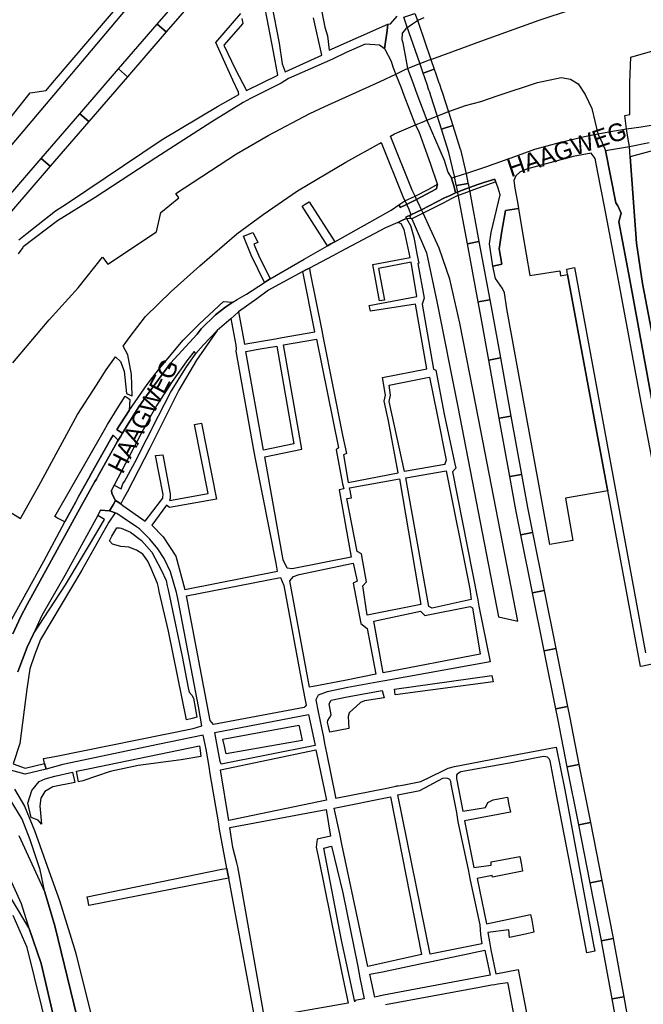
# Model space of a CAD drawing. Header units: metres. Extents: x 89872 to 99175, y 455036 to 468911.
# Tile 69 of 196: x 92410 to 92937, y 463180 to 464013. Entities that reach past the tile are written whole.
import ezdxf
from ezdxf.enums import TextEntityAlignment as Align

# ---------------------------------------------------------------- set-up
doc = ezdxf.new("R2010")
doc.units = ezdxf.units.M
for name, color, linetype in [('Spoorbaandeel', 10, 'Continuous'), ('Straatnamen doorgaand', 7, 'Continuous'), ('Wegdeel doorgaand', 1, 'Continuous')]:
    doc.layers.add(name, color=color, linetype=linetype)
doc.layers.add('Waterdeel', color=7, linetype='Continuous', true_color=0x00aaff)
doc.layers.add('Wegdeel', color=7, linetype='Continuous', true_color=0x9a9a9a)

msp = doc.modelspace()

# ---------------------------------------------------------------- linework, layer by layer
at = {"layer": 'Spoorbaandeel', "color": 7, "lineweight": -3}
for points in [[(92533.96, 464002.27), (92526.39, 464008.8), (92559.05, 464046.67), (92566.62, 464040.14)], [(92744.22, 464017.81), (92744.19, 464017.88), (92744.25, 464017.9), (92744.8, 464016.3), (92746.86, 464010.37), (92757.73, 463978.98), (92760.59, 463970.71), (92751.14, 463967.44), (92748.28, 463975.71), (92737.41, 464007.1), (92735.35, 464013.03), (92734.8, 464014.62), (92734.76, 464014.76), (92734.74, 464014.82)], [(92468.65, 463926.55), (92461.08, 463933.08), (92493.74, 463970.94), (92501.31, 463964.41)], [(92782.58, 463903.18), (92782.68, 463902.81), (92787.5, 463882.41), (92787.54, 463882.21), (92789.01, 463874.6), (92789.09, 463874.22), (92779.27, 463872.32), (92779.2, 463872.69), (92777.74, 463880.21), (92772.99, 463900.33), (92766.7, 463920.05), (92776.22, 463923.09)], [(92403.34, 463850.82), (92395.77, 463857.35), (92428.43, 463895.21), (92436, 463888.68)], [(92807.62, 463775.93), (92797.79, 463774.08), (92788.55, 463823.22), (92798.38, 463825.07)], [(92825.37, 463677.47), (92815.53, 463675.71), (92806.7, 463724.92), (92816.54, 463726.69)], [(92839.24, 463600.19), (92843.46, 463579.24), (92833.66, 463577.26), (92829.42, 463598.27), (92829.4, 463598.38), (92824.36, 463626.49), (92834.2, 463628.26)], [(92863.21, 463481.21), (92853.41, 463479.23), (92843.53, 463528.24), (92853.34, 463530.22)], [(92874.78, 463423.83), (92874.78, 463423.81), (92882.8, 463383.12), (92872.99, 463381.19), (92864.97, 463421.86), (92863.29, 463430.22), (92873.09, 463432.19)], [(92902.15, 463285.01), (92892.33, 463283.08), (92882.66, 463332.13), (92892.47, 463334.07)], [(92920.74, 463186.68), (92910.9, 463184.9), (92901.99, 463234.1), (92911.83, 463235.88)]]:
    msp.add_lwpolyline(points, close=True, dxfattribs=at)
at = {"layer": 'Spoorbaandeel', "color": 255, "lineweight": -3}
for points in [[(92501.31, 463964.41), (92493.74, 463970.94), (92526.39, 464008.8), (92533.96, 464002.27)], [(92761.97, 463966.72), (92764.52, 463959.36), (92764.66, 463958.96), (92765.55, 463956.38), (92766.18, 463954.57), (92766.21, 463954.46), (92767.24, 463951.24), (92772.55, 463934.61), (92776.22, 463923.09), (92766.7, 463920.05), (92763.02, 463931.57), (92757.71, 463948.2), (92756.71, 463951.36), (92756.1, 463953.11), (92755.21, 463955.69), (92755.07, 463956.09), (92752.52, 463963.45), (92751.14, 463967.44), (92760.59, 463970.71)], [(92436, 463888.68), (92428.43, 463895.21), (92461.08, 463933.08), (92468.65, 463926.55)], [(92789.96, 463869.72), (92790.25, 463868.22), (92790.54, 463866.71), (92790.55, 463866.68), (92798.38, 463825.07), (92788.55, 463823.22), (92780.72, 463864.82), (92780.43, 463866.32), (92780.14, 463867.82), (92779.27, 463872.32), (92789.09, 463874.22)], [(92809.59, 463765.44), (92809.6, 463765.4), (92816.54, 463726.69), (92806.7, 463724.92), (92799.76, 463763.61), (92797.79, 463774.08), (92807.62, 463775.93)], [(92834.2, 463628.26), (92824.36, 463626.49), (92815.53, 463675.71), (92825.37, 463677.47)], [(92853.34, 463530.22), (92843.53, 463528.24), (92833.66, 463577.26), (92843.46, 463579.24)], [(92873.09, 463432.19), (92863.29, 463430.22), (92853.41, 463479.23), (92863.21, 463481.21)], [(92892.47, 463334.07), (92882.66, 463332.13), (92872.99, 463381.19), (92882.8, 463383.12)], [(92911.76, 463236.26), (92911.77, 463236.19), (92911.83, 463235.88), (92901.99, 463234.1), (92901.94, 463234.37), (92892.33, 463283.08), (92902.15, 463285.01)], [(92927.93, 463146.95), (92929.6, 463140.39), (92930.28, 463138.29), (92920.75, 463135.25), (92920.03, 463137.49), (92919.95, 463137.78), (92918.2, 463144.65), (92918.12, 463145), (92910.9, 463184.9), (92920.74, 463186.68)]]:
    msp.add_lwpolyline(points, close=True, dxfattribs=at)
at = {"layer": 'Waterdeel', "lineweight": -3}
for p, q in [((92438.07, 463959.09), (92514.98, 464050)), ((92529.73, 464057.12), (92454.06, 463966.74)), ((92454.06, 463966.74), (92387.95, 463888.83)), ((92432.71, 463952.75), (92438.07, 463959.09)), ((92360.47, 463877.24), (92419.14, 463950.75)), ((92419.14, 463950.75), (92432.71, 463952.75)), ((92872.48, 463801.7), (92879, 463803.28)), ((92873.31, 463797.23), (92872.48, 463801.7)), ((92879, 463803.28), (92939.17, 463477.37)), ((92906.67, 463616.7), (92873.31, 463797.23)), ((92907.12, 463614.27), (92906.67, 463616.7)), ((92934.83, 463465.78), (92907.12, 463614.27)), ((92488.06, 463576.16), (92492.41, 463583.05)), ((92492.41, 463583.05), (92494.53, 463583.18)), ((92494.53, 463583.18), (92496.1, 463582.94)), ((92496.1, 463582.94), (92503.79, 463579.58)), ((92486.21, 463572.05), (92488.06, 463576.16)), ((92503.79, 463579.58), (92513.2, 463572.45)), ((92488.6, 463569.28), (92486.21, 463572.05)), ((92495.75, 463567.3), (92488.6, 463569.28)), ((92502.5, 463566.66), (92495.75, 463567.3)), ((92508.99, 463564.15), (92502.5, 463566.66)), ((92513.2, 463572.45), (92521.82, 463562.54)), ((92514.29, 463560.72), (92508.99, 463564.15)), ((92518.4, 463555.04), (92514.29, 463560.72)), ((92521.82, 463562.54), (92529.92, 463547.74)), ((92521.46, 463548.69), (92518.4, 463555.04)), ((92526.64, 463536.13), (92521.46, 463548.69)), ((92529.92, 463547.74), (92533.91, 463538.61)), ((92527.4, 463532.79), (92526.64, 463536.13)), ((92533.91, 463538.61), (92534.84, 463534.19)), ((92534.84, 463534.19), (92535.58, 463530.63)), ((92528.23, 463529.17), (92527.4, 463532.79)), ((92535.85, 463495.78), (92528.23, 463529.17)), ((92535.58, 463530.63), (92547.4, 463474.32)), ((92551.21, 463420.77), (92535.85, 463495.78)), ((92547.4, 463474.32), (92552.62, 463447.77)), ((92960.54, 463471.39), (92936.7, 463466.16)), ((92726.89, 463446.72), (92809.14, 463458.31)), ((92809.14, 463458.31), (92810.46, 463452.86)), ((92936.7, 463466.16), (92934.83, 463465.78)), ((92810.46, 463452.86), (92727.66, 463442.04)), ((92552.62, 463447.77), (92553.55, 463444.33)), ((92553.55, 463444.33), (92555.67, 463441.69)), ((92555.67, 463441.69), (92557, 463439.05)), ((92686.87, 463440.27), (92716.64, 463445.55)), ((92716.64, 463445.55), (92718.25, 463439.32)), ((92727.2, 463444.84), (92726.89, 463446.72)), ((92727.66, 463442.04), (92727.2, 463444.84)), ((92557, 463439.05), (92559.94, 463423.17)), ((92671.72, 463434.26), (92673.53, 463437.56)), ((92673.38, 463425.11), (92671.72, 463434.26)), ((92673.53, 463437.56), (92686.87, 463440.27)), ((92698.19, 463435.45), (92688.76, 463426.69)), ((92701.55, 463436.81), (92698.19, 463435.45)), ((92718.25, 463439.32), (92701.55, 463436.81)), ((92672.07, 463422.62), (92673.38, 463425.11)), ((92688.76, 463426.69), (92687.7, 463423.71)), ((92555.85, 463422.04), (92551.21, 463420.77)), ((92559.94, 463423.17), (92555.85, 463422.04)), ((92670.38, 463418.64), (92670.57, 463420.32)), ((92671.19, 463415.2), (92670.38, 463418.64)), ((92670.57, 463420.32), (92672.07, 463422.62)), ((92687.7, 463423.71), (92688.3, 463413.62)), ((92581.88, 463404.45), (92646.09, 463416.26)), ((92646.09, 463416.26), (92647.45, 463410.18)), ((92647.45, 463410.18), (92648.96, 463403.44)), ((92672.35, 463410.29), (92671.19, 463415.2)), ((92688.3, 463413.62), (92672.35, 463410.29)), ((92583.21, 463398.68), (92581.88, 463404.45)), ((92648.96, 463403.44), (92584.74, 463391.98)), ((92468.05, 463379.47), (92562.23, 463398.77)), ((92562.23, 463398.77), (92562.73, 463395.04)), ((92562.73, 463395.04), (92563.42, 463389.85)), ((92584.74, 463391.98), (92583.21, 463398.68)), ((92546.72, 463387), (92510.31, 463382.18)), ((92563.42, 463389.85), (92546.72, 463387)), ((92439.84, 463373.33), (92454.92, 463376.61)), ((92454.92, 463376.61), (92456.71, 463367.87)), ((92458.2, 463377.33), (92468.05, 463379.47)), ((92460.01, 463368.52), (92458.2, 463377.33)), ((92486.72, 463377.26), (92463.56, 463369.22)), ((92510.31, 463382.18), (92486.72, 463377.26)), ((92420.37, 463360.99), (92426.7, 463368.72)), ((92426.7, 463368.72), (92431.68, 463370.85)), ((92431.68, 463370.85), (92439.84, 463373.33)), ((92456.71, 463367.87), (92438.33, 463364.24)), ((92463.56, 463369.22), (92460.01, 463368.52)), ((92417.11, 463350.47), (92420.37, 463360.99)), ((92431.58, 463360.34), (92428.03, 463354.65)), ((92438.33, 463364.24), (92431.58, 463360.34)), ((92420.06, 463338.25), (92417.11, 463350.47)), ((92428.03, 463354.65), (92427.32, 463348.25)), ((92427.32, 463348.25), (92428.74, 463332.61)), ((92425.9, 463336.16), (92420.06, 463338.25)), ((92428.74, 463332.61), (92425.9, 463336.16))]:
    msp.add_line(p, q, dxfattribs=at)
for points in [[(92404.47, 463722.61), (92435.18, 463758.89), (92459.6, 463786.09), (92480.2, 463811.77), (92484.62, 463805.87), (92525.9, 463833.15), (92529.5, 463849.58), (92544.58, 463861.9), (92542.12, 463865.59), (92593.32, 463899.19), (92620.18, 463914.64), (92655.54, 463933.17), (92668.05, 463939.09), (92714.95, 463960.41), (92728.18, 463966.61), (92734.22, 463969.54), (92735.94, 463970.37), (92737.99, 463971.36), (92747.04, 463974.97), (92753, 463977.34), (92755.57, 463978.26), (92758.47, 463979.33), (92783.93, 463988.57), (92800.02, 463994.41), (92849.15, 464012.24), (92903.86, 464030.39)], [(92975.9, 463583.51), (92936.69, 463789.54), (92931.59, 463823.83), (92926.26, 463896.64), (92925.62, 463905.5), (92924.49, 463911.61), (92922.9, 463920.22), (92921.55, 463931.63), (92925.88, 463932.55), (92925.88, 463959.58), (92926.65, 463981.05), (92965.87, 463992.17)], [(92392.67, 463602.18), (92410.86, 463590.87), (92426.42, 463618.72), (92459.15, 463678.95), (92475.21, 463703.81), (92483.24, 463716.64), (92491.08, 463727.53), (92495.28, 463723.72), (92498.6, 463715.49), (92500.44, 463696.69), (92503.63, 463695.28), (92505.25, 463694.57), (92504.62, 463712.66), (92501.54, 463729.38), (92497.74, 463736.79), (92503.46, 463744.74), (92516.64, 463761.63), (92538.35, 463782.74), (92562.44, 463804.67), (92593.62, 463831.54), (92616.01, 463847.91), (92645.04, 463867.99), (92685.8, 463892.09), (92714.21, 463907.84), (92715.77, 463908.87), (92733.97, 463863.05), (92735.77, 463859.37), (92736.71, 463857.45), (92737.19, 463856.46), (92738.71, 463853.34), (92740.81, 463847.66), (92739.81, 463845.75), (92741.55, 463844.37), (92744.57, 463837.92), (92754.04, 463815.48), (92762.68, 463774.4), (92780.59, 463685.44), (92814.84, 463507.97), (92831.24, 463504.12), (92796.03, 463685.75), (92782.14, 463756.17), (92773.8, 463793.24), (92764.85, 463819.5), (92751.29, 463849.19), (92750.46, 463850.71), (92749.81, 463851.97), (92747.17, 463857.48), (92745.7, 463860.66), (92744.99, 463862.17), (92744.35, 463863.55), (92742, 463868.61), (92723.62, 463914.04), (92726.87, 463916.18), (92744.78, 463923.81), (92750.39, 463926.08), (92754.21, 463927.62), (92760.9, 463930.32), (92762.17, 463930.83), (92767.79, 463933.09), (92771.24, 463934.31), (92787.08, 463939.96), (92799.87, 463943.55), (92814.46, 463948.47), (92847.74, 463959.37), (92867.91, 463963.7), (92875.7, 463962.2), (92882.18, 463958.5), (92888.05, 463949.23), (92893.61, 463937.49), (92898.9, 463916.03), (92902.34, 463908.39), (92905.24, 463901.95), (92913.92, 463857.87), (92915.84, 463855.33), (92918.62, 463849.15), (92916.46, 463841.74), (92925.88, 463792.63), (92955.68, 463629.53)]]:
    msp.add_lwpolyline(points, dxfattribs=at)
at = {"layer": 'Wegdeel'}
for p, q in [((92812.62, 463875.49), (92793.77, 463868.69)), ((92796.64, 463873), (92802.41, 463874.85)), ((92802.41, 463874.85), (92811.7, 463877.9)), ((92811.7, 463877.9), (92812.17, 463876.66)), ((92812.17, 463876.66), (92812.62, 463875.49)), ((92744.35, 463863.55), (92756.05, 463869.46)), ((92757.69, 463867.08), (92745.7, 463860.66)), ((92756.05, 463869.46), (92763.28, 463873.62)), ((92762.56, 463869.77), (92757.69, 463867.08)), ((92762.86, 463871.35), (92762.56, 463869.77)), ((92763.28, 463873.62), (92762.86, 463871.35)), ((92774.08, 463864.12), (92778.66, 463866.19)), ((92778.66, 463866.19), (92781.56, 463867.5)), ((92781.56, 463867.5), (92785.05, 463868.77)), ((92785.05, 463868.77), (92796.64, 463873)), ((92793.77, 463868.69), (92785.63, 463865.76)), ((92651.53, 463856.67), (92654.79, 463858.77)), ((92654.79, 463858.77), (92676.6, 463824.91)), ((92730.68, 463855.98), (92735.77, 463859.37)), ((92735.77, 463859.37), (92744.35, 463863.55)), ((92745.7, 463860.66), (92737.19, 463856.46)), ((92749.81, 463851.97), (92769.35, 463861.89)), ((92769.12, 463858.03), (92751.29, 463849.19)), ((92771.19, 463859.14), (92769.12, 463858.03)), ((92769.35, 463861.89), (92770.71, 463862.58)), ((92770.71, 463862.58), (92771.24, 463862.84)), ((92771.84, 463859.48), (92771.19, 463859.14)), ((92771.24, 463862.84), (92772.14, 463863.25)), ((92775.31, 463861.34), (92771.84, 463859.48)), ((92772.14, 463863.25), (92774.08, 463864.12)), ((92779.4, 463863.53), (92775.31, 463861.34)), ((92785.63, 463865.76), (92779.4, 463863.53)), ((92648.9, 463854.97), (92651.53, 463856.67)), ((92670.48, 463821.47), (92648.9, 463854.97)), ((92731.42, 463854.65), (92730.68, 463855.98)), ((92731.87, 463853.84), (92731.42, 463854.65)), ((92737.19, 463856.46), (92731.87, 463853.84)), ((92740.81, 463847.66), (92749.81, 463851.97)), ((92817.79, 463833.99), (92820.9, 463851.45)), ((92820.9, 463851.45), (92831.79, 463853)), ((92831.79, 463853), (92835.25, 463832.43)), ((92736.46, 463845.57), (92740.81, 463847.66)), ((92736.74, 463845.07), (92736.46, 463845.57)), ((92737.01, 463844.58), (92736.74, 463845.07)), ((92741.55, 463844.37), (92737.01, 463844.58)), ((92751.29, 463849.19), (92741.55, 463844.37)), ((92599.43, 463829.56), (92607.29, 463832.72)), ((92607.29, 463832.72), (92609.38, 463828.4)), ((92815.55, 463818.78), (92817.79, 463833.99)), ((92605.93, 463813.45), (92599.43, 463829.56)), ((92611.36, 463824.31), (92608.11, 463822.73)), ((92609.38, 463828.4), (92611.36, 463824.31)), ((92676.6, 463824.91), (92673.24, 463823.02)), ((92835.25, 463832.43), (92841.3, 463796.48)), ((92608.11, 463822.73), (92612.27, 463812.89)), ((92673.24, 463823.02), (92670.48, 463821.47)), ((92817.62, 463805.99), (92815.55, 463818.78)), ((92616.99, 463790.45), (92605.93, 463813.45)), ((92612.27, 463812.89), (92622.03, 463793.61)), ((92810.19, 463804.26), (92813.9, 463805.13)), ((92812.26, 463793.72), (92810.19, 463804.26)), ((92813.9, 463805.13), (92817.62, 463805.99)), ((92841.3, 463796.48), (92866.71, 463800.29)), ((92866.71, 463800.29), (92867.38, 463796.17)), ((92619.65, 463792.12), (92616.99, 463790.45)), ((92622.03, 463793.61), (92619.65, 463792.12)), ((92818.14, 463785.42), (92812.26, 463793.72)), ((92867.38, 463796.17), (92873.31, 463797.23)), ((92873.31, 463797.23), (92906.67, 463616.7)), ((92819.87, 463781.79), (92818.14, 463785.42)), ((92562.19, 463755.54), (92582.4, 463774.46)), ((92582.4, 463774.46), (92586.09, 463774.18)), ((92822.04, 463768.11), (92819.87, 463781.79)), ((92583.28, 463769.08), (92575.84, 463763.22)), ((92585.38, 463770.47), (92583.28, 463769.08)), ((92590.43, 463773.84), (92585.38, 463770.47)), ((92586.09, 463774.18), (92590.43, 463773.84)), ((92858.21, 463569), (92822.04, 463768.11)), ((92575.84, 463763.22), (92563.72, 463751.27)), ((92548.46, 463741.81), (92562.19, 463755.54)), ((92577.01, 463749.95), (92559.51, 463724.87)), ((92563.72, 463751.27), (92560.11, 463746.66)), ((92565.67, 463737.67), (92577.01, 463749.95)), ((92528.3, 463717.72), (92548.46, 463741.81)), ((92560.11, 463746.66), (92537.65, 463722.37)), ((92558.95, 463730.39), (92565.67, 463737.67)), ((92559.51, 463724.87), (92544.63, 463699.53)), ((92550.64, 463718.38), (92558.95, 463730.39)), ((92537.65, 463722.37), (92517.49, 463694.63)), ((92518.07, 463704.21), (92528.3, 463717.72)), ((92537.55, 463697.39), (92550.64, 463718.38)), ((92502.77, 463682.39), (92518.07, 463704.21)), ((92544.63, 463699.53), (92520.08, 463650.58)), ((92492.62, 463683.55), (92499.27, 463694.48)), ((92499.27, 463694.48), (92502.03, 463692.6)), ((92502.03, 463692.6), (92503.39, 463691.67)), ((92503.39, 463691.67), (92502.77, 463682.39)), ((92517.49, 463694.63), (92510.79, 463685.41)), ((92527.43, 463677.66), (92537.55, 463697.39)), ((92484.53, 463670.4), (92492.62, 463683.55)), ((92510.79, 463685.41), (92502.01, 463671.06)), ((92502.77, 463682.39), (92492.2, 463666.09)), ((92492.2, 463666.09), (92502.77, 463682.39)), ((92507.49, 463638.27), (92527.43, 463677.66)), ((92482, 463665.99), (92484.53, 463670.4)), ((92502.01, 463671.06), (92497.24, 463663.26)), ((92439.99, 463592.64), (92482, 463665.99)), ((92486.88, 463657.88), (92470.96, 463629.34)), ((92489.23, 463661.5), (92486.88, 463657.88)), ((92491.01, 463659.66), (92489.23, 463661.5)), ((92493.48, 463657.12), (92491.01, 463659.66)), ((92492.2, 463666.09), (92494.27, 463664.93)), ((92494.27, 463664.93), (92492.2, 463666.09)), ((92495.57, 463660.53), (92493.48, 463657.12)), ((92494.27, 463664.93), (92497.24, 463663.26)), ((92497.24, 463663.26), (92494.27, 463664.93)), ((92497.24, 463663.26), (92495.57, 463660.53)), ((92520.08, 463650.58), (92501.04, 463613.22)), ((92498.74, 463622.41), (92507.49, 463638.27)), ((92468.57, 463625.06), (92460.03, 463609.51)), ((92470.96, 463629.34), (92468.57, 463625.06)), ((92487.85, 463614.73), (92488.76, 463616.47)), ((92488.76, 463616.47), (92490.12, 463619.08)), ((92490.12, 463619.08), (92495.87, 463615.99)), ((92495.87, 463615.99), (92497.52, 463620.19)), ((92497.52, 463620.19), (92498.74, 463622.41)), ((92906.67, 463616.7), (92907.12, 463614.27)), ((92460.03, 463609.51), (92457.66, 463605.12)), ((92488.11, 463612.23), (92487.85, 463614.73)), ((92491.26, 463606.16), (92488.11, 463612.23)), ((92501.04, 463613.22), (92497.73, 463607.29)), ((92907.12, 463614.27), (92871.39, 463608.11)), ((92871.39, 463608.11), (92877.63, 463572.38)), ((92457.66, 463605.12), (92448.5, 463588.11)), ((92492.54, 463605.34), (92491.26, 463606.16)), ((92495.56, 463603.4), (92492.54, 463605.34)), ((92497.73, 463607.29), (92495.56, 463603.4)), ((92442.25, 463591.4), (92439.99, 463592.64)), ((92444, 463590.48), (92442.25, 463591.4)), ((92448.5, 463588.11), (92444, 463590.48)), ((92877.63, 463572.38), (92858.21, 463569)), ((92467.18, 463271.32), (92581.13, 463294.61)), ((92581.13, 463294.61), (92585.33, 463295.27)), ((92585.33, 463295.27), (92586.16, 463290.76)), ((92582.16, 463286.19), (92468.74, 463263.93)), ((92586.85, 463287.11), (92582.16, 463286.19)), ((92586.16, 463290.76), (92586.85, 463287.11)), ((92467.99, 463267.47), (92467.18, 463271.32)), ((92468.74, 463263.93), (92467.99, 463267.47))]:
    msp.add_line(p, q, dxfattribs=at)
for points in [[(92652.18, 464087.99), (92668.16, 464006.19), (92670.46, 463998.9), (92671.74, 463986.97), (92721.4, 464008.94), (92720.66, 464003.56), (92718.52, 463987.96), (92714.21, 463990.93), (92702.17, 463992.04), (92686.22, 463984.78), (92674.5, 463979.28), (92667.53, 463976.07), (92637.5, 463962.77), (92631.16, 463958.84), (92605.31, 463946.09), (92599, 463942.61), (92572.47, 463926.17), (92525.22, 463895.81), (92473.97, 463862.23), (92442.14, 463842.45), (92413.29, 463820.62), (92412.87, 463820.04), (92409.03, 463814.81)], [(92616.66, 464059.65), (92629.53, 463992.65), (92632.16, 463975.39), (92634.57, 463968.55), (92665.62, 463982.5), (92658.62, 464014.16)], [(92409.55, 463826.66), (92416.45, 463832.1), (92440.47, 463851.04), (92449.86, 463856.82), (92530.67, 463911.32), (92577.47, 463939.11), (92595.31, 463949.35), (92595.24, 463951.47), (92590.31, 463961.47), (92576.03, 463993.44), (92597.06, 464017.81)], [(92597.91, 464013.49), (92598.71, 464009.44), (92582.74, 463991.19), (92592.49, 463970.62), (92602, 463952.79), (92628.34, 463965.65), (92624.59, 463985.46), (92617.68, 464022.03)], [(92955.83, 463583.51), (92936.22, 463684.82), (92916.31, 463792.32), (92904.41, 463854.75), (92898.92, 463883.54), (92896.45, 463895.2), (92893.11, 463899.77), (92877.86, 463897.03), (92838.65, 463886.22), (92832.88, 463883.83), (92829.55, 463880.66), (92827.82, 463876.68), (92828.68, 463870.28), (92830.81, 463858.45), (92831.79, 463853), (92820.9, 463851.45), (92817.79, 463833.99), (92815.55, 463818.78), (92817.62, 463805.99), (92813.9, 463805.13), (92810.19, 463804.26), (92807.25, 463823.1), (92808.63, 463832.61), (92816.24, 463864.58), (92814.68, 463870.11), (92812.62, 463875.49), (92812.17, 463876.66), (92811.7, 463877.9), (92802.41, 463874.85), (92796.64, 463873), (92785.05, 463868.77), (92781.56, 463867.5), (92778.66, 463866.19), (92777.28, 463871.2), (92775.23, 463878.64), (92777.82, 463879.73), (92782.63, 463881.26), (92789.88, 463883.57), (92804.99, 463888.38), (92807.35, 463889.24), (92828.56, 463897.02), (92845.44, 463903.21), (92866.44, 463908.77), (92887.6, 463913.87), (92898.9, 463916.03), (92912.91, 463918.65), (92922.9, 463920.22), (92935.4, 463922.17), (92960.89, 463926.15)], [(92955.68, 463629.53), (92925.88, 463792.63), (92916.46, 463841.74), (92918.62, 463849.15), (92915.84, 463855.33), (92913.92, 463857.87), (92905.24, 463901.95), (92925.62, 463905.5), (92942.18, 463908.88)], [(92945.78, 463902.01), (92926.26, 463896.64), (92931.59, 463823.83), (92936.69, 463789.54), (92975.9, 463583.51)], [(92608.86, 463168.64), (92586.85, 463287.11), (92586.16, 463290.76), (92585.33, 463295.27), (92579.15, 463328.5), (92578.24, 463334.53), (92571.24, 463375.23), (92570.21, 463381.27), (92567.69, 463395.92), (92565.37, 463407.77), (92528.27, 463400.15), (92446.74, 463382.94), (92432.56, 463379.1), (92432, 463381.18), (92431.27, 463383.87), (92430.27, 463388.23), (92439.86, 463389.95), (92556.9, 463413.42), (92564.15, 463415.63), (92561.28, 463432.05), (92544.14, 463521.88), (92543.09, 463527.36), (92542.74, 463528.58), (92537.69, 463545.8), (92532.28, 463557.1), (92526.87, 463565.46), (92520.24, 463573.57), (92515.06, 463578.61), (92511.39, 463582.17), (92508.91, 463583.92), (92496.72, 463592.19), (92492.24, 463595.23), (92490.8, 463595.73), (92487.78, 463596.79), (92486.08, 463597.39), (92489.18, 463602.63), (92491.26, 463606.16), (92492.54, 463605.34), (92495.56, 463603.4), (92497.38, 463602.11), (92516.27, 463588.78), (92529.16, 463605.59), (92531.12, 463608.22), (92531.26, 463609.12), (92531.38, 463611.41), (92525.03, 463644.12), (92528.28, 463644.47), (92531.08, 463644.78), (92537.48, 463611.83), (92537.27, 463608.01), (92536.9, 463606.21), (92569.46, 463612.06), (92557.91, 463670.55), (92560.84, 463671.13), (92563.77, 463671.71), (92576.5, 463607.26), (92536.9, 463600.39), (92534.21, 463602.2), (92521.82, 463585.48), (92531.57, 463575.45), (92542.21, 463559.1), (92549.81, 463531.09), (92628.03, 463546.42), (92626.9, 463553.34), (92609.46, 463641.56), (92608.35, 463647.22), (92593.26, 463732.53), (92593.35, 463734.48), (92593.04, 463737.64), (92588.99, 463760.04), (92591.52, 463762.35), (92595.21, 463765.71), (92600.26, 463738.34), (92603.14, 463738.85), (92622.97, 463742.31), (92626.38, 463742.91), (92632.06, 463743.9), (92659.7, 463748.73), (92649.54, 463799.76), (92652.12, 463801.13), (92655.05, 463802.69), (92655.77, 463798.68), (92665.56, 463749.9), (92666.78, 463743.75), (92683.14, 463661.54), (92686.3, 463645.82), (92683.87, 463644.9), (92687.73, 463621.4), (92730.19, 463629.67), (92721.8, 463673.44), (92718.27, 463690.04), (92719.26, 463695.2), (92716.9, 463710.13), (92754.37, 463717.38), (92744.79, 463772.05), (92706.63, 463766.24), (92706.06, 463768.7), (92705.54, 463770.97), (92745.98, 463778.57), (92740.92, 463807.53), (92713.58, 463802.22), (92718.46, 463775.65), (92716.37, 463775.27), (92714.28, 463774.88), (92708.63, 463805.6), (92740.19, 463811.73), (92735.21, 463835.39), (92732.51, 463840.12), (92729.73, 463841.27), (92734.33, 463843.36), (92737.01, 463844.58), (92740.36, 463838.54), (92743.35, 463828.82), (92746.19, 463813.38), (92747.41, 463806.74), (92746.71, 463806.46), (92751.99, 463777.34), (92750.32, 463772.05), (92759.9, 463717.13), (92761.9, 463716.29), (92768.94, 463679.23), (92777.65, 463638.38), (92778.69, 463633.48), (92775.99, 463630.33), (92796.96, 463524.78), (92797.17, 463523.73), (92798.18, 463517.03), (92807.87, 463469.89), (92718.75, 463453.8), (92712.27, 463452.63), (92687.44, 463448.15), (92670.03, 463444.59), (92662.57, 463441.75), (92660.44, 463437.84), (92662.53, 463427.49), (92665.27, 463413.95), (92666.59, 463407.45), (92667.17, 463404.59), (92667.93, 463400.84), (92669.51, 463393.05), (92677.14, 463355.36), (92677.53, 463354.68), (92721.87, 463363.45), (92727.97, 463364.77), (92728.99, 463364.92), (92730.08, 463365.08), (92733.67, 463365.61), (92749.35, 463368.66), (92767.33, 463377.48), (92772.27, 463379.9), (92777.78, 463381.28), (92823.11, 463390.02), (92863.68, 463397.68), (92870.84, 463361.54), (92895.27, 463230.79), (92896.22, 463225.35), (92892.24, 463224.53), (92889.58, 463223.99), (92877.29, 463287.98), (92863.68, 463359.18), (92858.5, 463386.1), (92857.79, 463387.82), (92856.27, 463389.14), (92854.74, 463389.65), (92853.02, 463389.75), (92845.6, 463388.53), (92824.22, 463384.32), (92817.77, 463383.05), (92783.03, 463376.85), (92781.92, 463376.34), (92780.9, 463375.43), (92779.89, 463374.82), (92779.38, 463374.01), (92779.27, 463373.2), (92779.48, 463371.27), (92784.84, 463343.65), (92803.82, 463346.83), (92805.96, 463351.1), (92810.22, 463353.23), (92819.46, 463355.01), (92822.39, 463355.5), (92823.73, 463349.1), (92825.07, 463342.69), (92786.04, 463335.47), (92794.15, 463295.91), (92808.8, 463298.13), (92808.6, 463300.79), (92832.97, 463305.36), (92834.01, 463299.74), (92835.25, 463292.99), (92809.73, 463287.99), (92809.62, 463289.21), (92796.97, 463286.65), (92804.71, 463248.43), (92842.04, 463256.32), (92842.92, 463251.63), (92844.86, 463241.25), (92837.71, 463239.77), (92824.26, 463236.99), (92823.55, 463243.39), (92805.82, 463241), (92807.32, 463233.23), (92808.36, 463226.57), (92812.7, 463206.23), (92831.49, 463209.76), (92842.43, 463152.56)], [(92403.49, 463505.94), (92430.65, 463554.99), (92448.5, 463588.11), (92457.66, 463605.12), (92460.03, 463609.51), (92468.57, 463625.06), (92470.96, 463629.34), (92486.88, 463657.88), (92489.23, 463661.5), (92491.01, 463659.66), (92493.48, 463657.12), (92492.72, 463655.88), (92476.25, 463626.51), (92475.02, 463624.31), (92473.85, 463622.23), (92465, 463606.44), (92463.97, 463604.58), (92462.59, 463602.07), (92416.49, 463518.4), (92411.18, 463508.29), (92404.41, 463493.48)], [(92408.79, 463461.34), (92416.62, 463482.23), (92422.03, 463493.42), (92448.93, 463535.04), (92469.21, 463568.8), (92481.83, 463590.19), (92476.19, 463593.67), (92477.42, 463595.91), (92478.59, 463598.05), (92486.08, 463597.39), (92487.78, 463596.79), (92490.8, 463595.73), (92485.53, 463587.9), (92462.79, 463547.27), (92427.8, 463488.75), (92422.66, 463475.36), (92418.66, 463463.8), (92416.19, 463446.82), (92410.48, 463400.75), (92404.67, 463383.76), (92414.79, 463380), (92431.27, 463383.87), (92432, 463381.18), (92432.56, 463379.1), (92414.99, 463374.93), (92402.58, 463378.4)], [(92461.36, 463158.77), (92439.79, 463246.79), (92431.47, 463275.25), (92427.66, 463293.94), (92419, 463319.39), (92412.45, 463336.97), (92398.28, 463360.05)], [(92405.93, 463362.32), (92414.33, 463347.75), (92422.6, 463327.23), (92434.96, 463293.28), (92443.84, 463268.26), (92456.29, 463228.05), (92457.7, 463223.47), (92470.14, 463173.35)], [(92403.06, 463269.59), (92418.62, 463243.74), (92428.49, 463214.83), (92442.53, 463154.72)], [(92435.2, 463153.32), (92416.62, 463228.47), (92404.75, 463255.57)], [(92719.23, 463180.25), (92798.78, 463194.94), (92808.9, 463196.81), (92811.73, 463197.24), (92814.35, 463197.64), (92822.48, 463198.95), (92823.05, 463196.38), (92828.27, 463167.57)]]:
    msp.add_lwpolyline(points, dxfattribs=at)
for points in [[(92640.57, 463548.41), (92636.35, 463549), (92632.93, 463555.93), (92617.31, 463643.11), (92648.65, 463649.52), (92633.14, 463737.73), (92660.92, 463742.58), (92679.69, 463650.76), (92677.81, 463649.09), (92682.98, 463620.43), (92684.18, 463615.96), (92680.13, 463615.19), (92690.42, 463558.4)], [(92616.3, 463648.79), (92601.36, 463732.17), (92602.99, 463732.38), (92613.45, 463734.4), (92627.46, 463736.73), (92642, 463654.04)], [(92735.47, 463630.61), (92722.54, 463689.84), (92723.73, 463695.3), (92722.34, 463703.67), (92753.55, 463709.92), (92756.48, 463710.51), (92762.98, 463678.7), (92770.57, 463640.32), (92769.48, 463637.16), (92769.59, 463636.66)], [(92758.77, 463515.18), (92756.1, 463516.52), (92736.47, 463625.37), (92770.65, 463631.3), (92790.62, 463531.48), (92791.75, 463522.65)], [(92703.99, 463509.35), (92700.18, 463534.22), (92703.43, 463537.37), (92700.26, 463554.65), (92699.09, 463561.03), (92695.3, 463563.14), (92686.63, 463607.83), (92690.52, 463608.55), (92689.45, 463614.64), (92689.06, 463616.85), (92731.19, 463624.45), (92749.24, 463518.3)], [(92655.2, 463448.52), (92638.51, 463538.44), (92641.65, 463542.1), (92646.53, 463543.68), (92692.05, 463553.15), (92695.3, 463537.9), (92692.05, 463536.32), (92697.28, 463508.09), (92698.44, 463502.22), (92703.97, 463497.94), (92711.06, 463459.32), (92684.86, 463454.19), (92658.23, 463448.87)], [(92649.51, 463447.46), (92651.82, 463435.93), (92652.4, 463433.31), (92651.48, 463432.12), (92650.77, 463431.21), (92574.05, 463416.86), (92571.13, 463420.17), (92551.28, 463525.65), (92630.61, 463541.15), (92633.43, 463534.24)], [(92792.92, 463515.55), (92799.34, 463476.38), (92717.52, 463460.57), (92709.46, 463504.17), (92749.06, 463512.71), (92750.41, 463511.25), (92752.59, 463508.9), (92790.95, 463516.71)], [(92580.48, 463383.23), (92579.77, 463385.58), (92577.52, 463397.67), (92575.22, 463409.99), (92654.36, 463425.2), (92657.2, 463412.24), (92660.05, 463399.25)], [(92660.62, 463395.45), (92669.37, 463352.85), (92586.84, 463335.74), (92579.83, 463378.5)], [(92757.02, 463222.72), (92729.81, 463357.57), (92748.48, 463361.21), (92767.8, 463371.47), (92769.73, 463371.88), (92771.86, 463371.57), (92773.49, 463370.66), (92774.2, 463369.03), (92774.61, 463366.32), (92779.28, 463342.6), (92780.63, 463334.49), (92789.11, 463294.31), (92790.83, 463285.29), (92798.99, 463247.67), (92799.77, 463239.43), (92800.75, 463231.56)], [(92704.48, 463212.36), (92682.48, 463315.88), (92680.64, 463324.6), (92676.12, 463346.26), (92723.67, 463355.72), (92749.89, 463222.59)], [(92617.13, 463169.05), (92596.04, 463288.9), (92594.52, 463296.71), (92593.72, 463299.91), (92590.4, 463312.95), (92587.82, 463329.74), (92669.28, 463345.13), (92672.79, 463322.43), (92661.71, 463320.08), (92660.8, 463313.26), (92663.32, 463301.39), (92682.19, 463208.24), (92687.72, 463181.34)], [(92693.37, 463182.57), (92682.29, 463234.5), (92667.37, 463312.45), (92673.76, 463314.13), (92683.36, 463274.67), (92695.85, 463212.44), (92697.78, 463202.8), (92701.36, 463184.99), (92693.49, 463183.66)], [(92710.25, 463186.35), (92706.07, 463205.97), (92716.76, 463207.84), (92751.24, 463215.1), (92758.37, 463216.57), (92803.21, 463226.03), (92807.75, 463205.02), (92717.66, 463188.01)]]:
    msp.add_lwpolyline(points, close=True, dxfattribs=at)
at = {"layer": 'Wegdeel doorgaand'}
for points in [[(92404.41, 463493.48), (92411.18, 463508.29), (92416.49, 463518.4), (92462.59, 463602.07), (92463.97, 463604.58), (92465, 463606.44), (92473.85, 463622.23), (92475.02, 463624.31), (92476.25, 463626.51), (92492.72, 463655.88), (92493.48, 463657.12), (92495.57, 463660.53), (92497.24, 463663.26), (92502.01, 463671.06), (92510.79, 463685.41), (92517.49, 463694.63), (92537.65, 463722.37), (92560.11, 463746.66), (92563.72, 463751.27), (92575.84, 463763.22), (92583.28, 463769.08), (92585.38, 463770.47), (92590.43, 463773.84), (92594.11, 463776.06), (92601.87, 463780.74), (92616.99, 463790.45), (92619.65, 463792.12), (92622.03, 463793.61), (92645.31, 463807.08), (92650.71, 463810.2), (92670.48, 463821.47), (92673.24, 463823.02), (92676.6, 463824.91), (92724.05, 463851.57), (92730.68, 463855.98), (92731.42, 463854.65), (92731.87, 463853.84), (92737.19, 463856.46), (92745.7, 463860.66), (92757.69, 463867.08), (92762.56, 463869.77), (92762.86, 463871.35), (92763.28, 463873.62), (92757.44, 463891.16), (92753.33, 463901.91), (92747.83, 463917.84), (92744.78, 463923.81), (92735.15, 463948.64), (92732.49, 463955.51), (92728.18, 463966.61), (92726.47, 463971.04), (92725.94, 463972.4), (92724.35, 463977.22), (92719.15, 463987.53), (92718.52, 463987.96), (92720.66, 464003.56), (92721.4, 464008.94), (92723.55, 464009.03), (92729.26, 464015.58)], [(92751.8, 464014.16), (92747.25, 464012.24), (92742.13, 464008.73), (92736.44, 464004.83), (92733.35, 464001.12), (92733.04, 463995.87), (92733.96, 463993.13), (92737.12, 463976.05), (92737.99, 463971.36), (92742.35, 463959.59), (92745.07, 463952.28), (92754.21, 463927.62), (92768.86, 463893.94), (92771.95, 463883.74), (92775.23, 463878.64), (92777.28, 463871.2), (92778.66, 463866.19), (92774.08, 463864.12), (92772.14, 463863.25), (92771.24, 463862.84), (92770.71, 463862.58), (92769.35, 463861.89), (92749.81, 463851.97), (92740.81, 463847.66), (92736.46, 463845.57), (92736.74, 463845.07), (92737.01, 463844.58), (92734.33, 463843.36), (92729.73, 463841.27), (92719.37, 463836.56), (92681.08, 463816.4), (92674.87, 463813.12), (92655.05, 463802.69), (92652.12, 463801.13), (92649.54, 463799.76), (92626.05, 463787.22), (92620.52, 463784.02), (92610.53, 463776.79), (92595.21, 463765.71), (92591.52, 463762.35), (92588.99, 463760.04), (92577.01, 463749.95), (92565.67, 463737.67), (92558.95, 463730.39), (92557.7, 463732.27), (92552.3, 463725.42), (92539.21, 463706.92), (92526.13, 463686.85), (92521.73, 463678.95), (92512.83, 463662.72), (92499.76, 463637.61), (92490.12, 463619.08), (92488.76, 463616.47), (92487.85, 463614.73), (92488.11, 463612.23), (92491.26, 463606.16), (92489.18, 463602.63), (92486.08, 463597.39), (92478.59, 463598.05), (92477.42, 463595.91), (92476.19, 463593.67), (92448.32, 463542.75), (92429.03, 463509.02), (92422.03, 463493.42), (92416.62, 463482.23), (92408.79, 463461.34)], [(92409.61, 463323.14), (92431.47, 463275.25), (92439.79, 463246.79), (92461.36, 463158.77)], [(92442.53, 463154.72), (92428.49, 463214.83), (92418.62, 463243.74), (92411.79, 463265.41), (92394.27, 463303.81)]]:
    msp.add_lwpolyline(points, dxfattribs=at)

# ---------------------------------------------------------------- texts
at = {"layer": 'Straatnamen doorgaand'}
for rotation, p in [(18.60843, (92872.61, 463903.13)), (62.67154, (92514.62, 463677.84))]:
    msp.add_text('HAAGWEG', height=15, rotation=rotation, dxfattribs=at).set_placement(p, align=Align.MIDDLE_CENTER)

doc.saveas('drawing.dxf')
